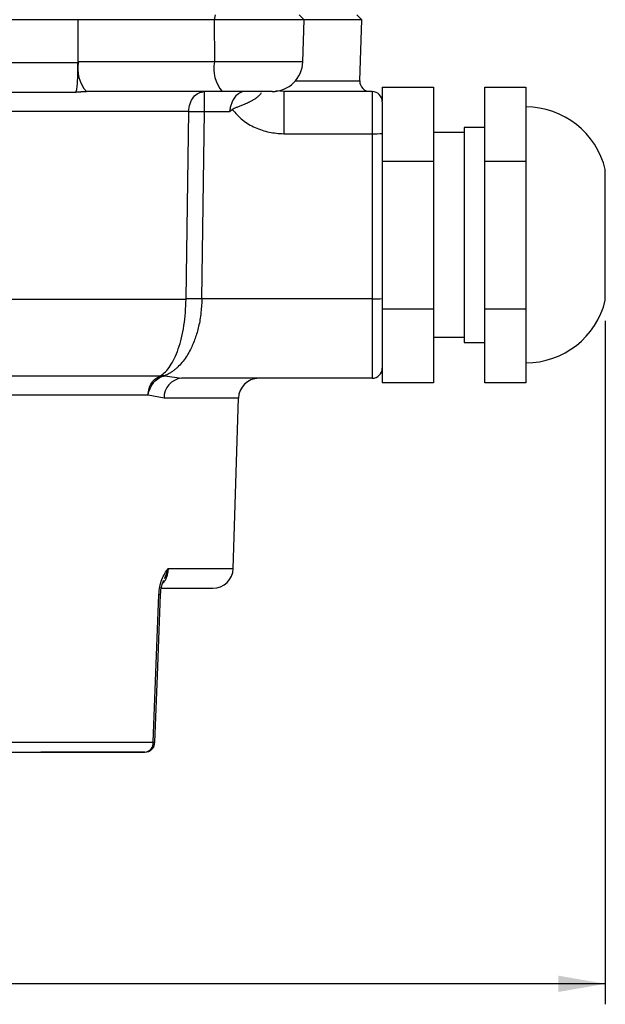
# Model space of a CAD drawing. Header units: millimetres. Extents: x 30 to 405, y 11 to 273.
# Tile 23 of 25: x 289 to 317, y 164 to 212. Entities that reach past the tile are written whole.
import ezdxf

# ---------------------------------------------------------------- set-up
doc = ezdxf.new("R2010")
doc.units = ezdxf.units.MM
doc.layers.add('10', color=7, linetype='Continuous')
doc.styles.add('SLDTEXTSTYLE0', font='TXT', dxfattribs={"width": 0.7})
doc.dimstyles.new('SLDDIMSTYLE0', dxfattribs={"dimtxt": 8, "dimasz": 2.3, "dimexe": 0, "dimexo": 0.0625, "dimgap": 2, "dimtad": 1, "dimdec": 3, "dimlfac": 2, "dimrnd": 1e-09, "dimzin": 12, "dimdsep": 46, "dimtxsty": 'SLDTEXTSTYLE0', "dimsah": 1, "dimcen": 0.09, "dimadec": 0, "dimazin": 3, "dimtfac": 1, "dimtdec": 3, "dimtofl": 0, "dimtmove": 0, "dimatfit": 3, "dimfxl": 1, "dimfrac": 2, "dimtolj": 1, "dimtzin": 12, "dimarcsym": 0})

# ---------------------------------------------------------------- blocks, each defined once
blk = doc.blocks.new('_D_12')
at = {"layer": '10', "transparency": 16777216}
for p, q in [((245.185, 211.361), (245.185, 164.05)), ((317.323, 197.423), (317.323, 164.05)), ((317.323, 165.05), (245.185, 165.05))]:
    blk.add_line(p, q, dxfattribs=at)
for points in [[(245.185, 165.05), (247.485, 164.65), (247.485, 165.45)], [(317.323, 165.05), (315.023, 165.45), (315.023, 164.65)]]:
    blk.add_solid(points, dxfattribs=at)
at = {"layer": '10', "transparency": 16777216, "insert": (270.197, 175.362), "char_height": 8, "attachment_point": 1, "style": 'SLDTEXTSTYLE0'}
blk.add_mtext('144', dxfattribs=at)

msp = doc.modelspace()

# ---------------------------------------------------------------- linework, layer by layer
at = {"color": 7, "linetype": 'Continuous', "lineweight": 25}
for p, q in [((291.573238, 212.118675), (259.297171, 212.118675)), ((291.573231, 212.118675), (291.563065, 210.066807)), ((298.21928, 212.118675), (291.573231, 212.118675)), ((298.282119, 212.361469), (298.21928, 212.118675)), ((298.21928, 212.118675), (298.23504, 210.06697)), ((302.616075, 212.118675), (298.21928, 212.118675)), ((302.373281, 212.361469), (302.616075, 212.118675)), ((302.555182, 210.06697), (302.616075, 212.118675)), ((305.427998, 212.118675), (302.616075, 212.118675)), ((305.185204, 212.361469), (305.427998, 212.118675)), ((305.339187, 209.126302), (305.427998, 212.118675)), ((291.563065, 210.066807), (291.599246, 210.06697)), ((291.563065, 210.066808), (291.564093, 210.007964)), ((298.23504, 210.06697), (291.599246, 210.06697)), ((306.435204, 208.828347), (308.935204, 208.828347)), ((306.435204, 208.828347), (306.435204, 208.162681)), ((308.935204, 208.828347), (308.935204, 205.219908)), ((311.435204, 208.828347), (313.435204, 208.828347)), ((311.435204, 205.219908), (311.435204, 208.828347)), ((313.435204, 208.828347), (313.435204, 207.024128)), ((298.623098, 208.611469), (291.987304, 208.611469)), ((297.754164, 207.641135), (297.754164, 208.611469)), ((301.626855, 208.611469), (301.626855, 206.552137)), ((305.935204, 208.611469), (301.626855, 208.611469)), ((305.935204, 208.611469), (305.935204, 206.552137)), ((298.981925, 207.641135), (299.106025, 207.732653)), ((296.853181, 198.492804), (296.984107, 207.641135)), ((297.626061, 198.492804), (297.754164, 207.641135)), ((297.754164, 207.641135), (298.981925, 207.641135)), ((311.435204, 206.861469), (310.435204, 206.861469)), ((310.435204, 206.861469), (310.435204, 196.361469)), ((313.435204, 207.024128), (313.435204, 205.219908)), ((301.626855, 206.552137), (305.935204, 206.552137)), ((305.935204, 206.552137), (305.935204, 198.492804)), ((306.435204, 206.56697), (306.435204, 198.507637)), ((310.435204, 206.611469), (308.935204, 206.611469)), ((306.435204, 205.219908), (308.935204, 205.219908)), ((308.935204, 205.219908), (308.935204, 198.00303)), ((311.435204, 205.219908), (313.435204, 205.219908)), ((311.435204, 198.00303), (311.435204, 205.219908)), ((313.435204, 205.219908), (313.435204, 201.611469)), ((317.323468, 198.422639), (317.323468, 204.800299)), ((313.435204, 201.611469), (313.435204, 198.00303)), ((296.85303, 198.481622), (296.853181, 198.492804)), ((297.626061, 198.492804), (297.625915, 198.483858)), ((305.935204, 198.492804), (297.626061, 198.492804)), ((305.935204, 198.492804), (305.935204, 194.611469)), ((306.435204, 198.507637), (306.435204, 195.111469)), ((306.435204, 198.00303), (308.935204, 198.00303)), ((308.935204, 198.00303), (308.935204, 194.394591)), ((311.435204, 194.394591), (311.435204, 198.00303)), ((311.435204, 198.00303), (313.435204, 198.00303)), ((313.435204, 198.00303), (313.435204, 196.19881)), ((308.935204, 196.611469), (310.435204, 196.611469)), ((310.435204, 196.361469), (311.435204, 196.361469)), ((313.435204, 196.19881), (313.435204, 194.394591)), ((295.818322, 194.734593), (295.610337, 194.732357)), ((295.818322, 194.734593), (296.630976, 194.611469)), ((306.435204, 195.111469), (306.435204, 194.394591)), ((305.935204, 194.611469), (296.630976, 194.611469)), ((308.935204, 194.394591), (306.435204, 194.394591)), ((313.435204, 194.394591), (311.435204, 194.394591)), ((295.782526, 193.641135), (295.002551, 193.795041)), ((299.15979, 185.331803), (299.406405, 193.641135)), ((295.255711, 176.846636), (295.529626, 184.053628)), ((288.009686, 176.846636), (295.255711, 176.846636)), ((294.833694, 176.361469), (289.759573, 176.361469))]:
    msp.add_line(p, q, dxfattribs=at)
at = {"color": 8, "linetype": 'Continuous', "lineweight": 25}
for p, q in [((302.555182, 210.06697), (298.23504, 210.06697)), ((291.564093, 210.007964), (272.251888, 210.007964)), ((302.186968, 209.126302), (305.339187, 209.126302)), ((301.626855, 208.611469), (301.233121, 208.647467)), ((273.269548, 208.587867), (291.482955, 208.587867)), ((296.984107, 207.641135), (278.206186, 207.641135)), ((284.506518, 198.481622), (296.85303, 198.481622)), ((284.857495, 194.732357), (295.610337, 194.732357)), ((295.002551, 193.795041), (283.832014, 193.795041)), ((299.406405, 193.641135), (295.782526, 193.641135)), ((295.979415, 185.331803), (299.15979, 185.331803))]:
    msp.add_line(p, q, dxfattribs=at)
at = {"color": 7, "linetype": 'Continuous', "lineweight": 25, "flags": 128}
msp.add_lwpolyline([(295.333337, 176.842587), (295.456501, 180.103627), (295.605285, 184.049642)], dxfattribs=at)
at = {"color": 7, "linetype": 'Continuous', "lineweight": 25}
for centre, radius, start, end in [((293.285403, 209.737042), 1.718132, 168.9289159, 220.9283462), ((299.921197, 209.737042), 1.718132, 168.9289159, 220.9283462), ((301.055842, 210.111469), 1.5, 270, 358.3), ((305.838967, 209.111469), 0.5, 178.3, 270), ((305.935204, 208.111469), 0.5, 0, 90), ((313.435204, 203.861469), 4, 13.5743765, 90), ((306.060094, 210.776805), 4.226514, 268.3067105, 275.0917939), ((297.302113, 176.834933), 21.651346, 89.1430956, 91.1884905), ((297.239621, 175.21473), 23.281281, 89.0489176, 90.9510821), ((306.060094, 202.717472), 4.226514, 268.3067105, 275.0917939), ((313.435204, 199.361469), 4, 270, 346.4256235), ((305.935204, 195.111469), 0.5, 270, 0), ((296.710023, 193.686246), 0.928594, 94.8832626, 182.7844966), ((300.405965, 193.611469), 1, 90, 178.3), ((298.16023, 185.361469), 1, 270, 358.3), ((294.7929, 176.82308), 0.46341, 275.0502949, 2.9137296), ((294.833694, 176.861469), 0.5, 270.23418, 357.8215006)]:
    msp.add_arc(centre, radius, start, end, dxfattribs=at)
at = {"color": 8, "linetype": 'Continuous', "lineweight": 25}
msp.add_arc((295.497125, 182.732291), 1.321737, 85.3100708, 88.5910339, dxfattribs=at)
at = {"color": 7, "linetype": 'Continuous', "lineweight": 25}
for points, knots in [([(291.482955, 208.587867), (291.498145, 208.635212), (291.528516, 208.729874), (291.557733, 209.049386), (291.576323, 209.483747), (291.568168, 209.833286), (291.564093, 210.007964)], [0, 0, 0, 0, 0.250289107, 0.500431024, 0.750345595, 1, 1, 1, 1]), ([(291.482955, 208.587867), (291.54058, 208.59276), (291.615257, 208.599102), (291.699264, 208.60378), (291.809664, 208.6093), (291.903093, 208.610441), (291.987304, 208.611469)], [0, 0, 0, 0, 0.343382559, 0.444994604, 0.499753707, 1, 1, 1, 1]), ([(300.522255, 208.540913), (300.510391, 208.523394), (300.475975, 208.472572), (300.394971, 208.389677), (300.278398, 208.291964), (300.144812, 208.201787), (299.984401, 208.111051), (299.819469, 208.031526), (299.645668, 207.958689), (299.488902, 207.89808), (299.338246, 207.84033), (299.207808, 207.791738), (299.135798, 207.749936), (299.106026, 207.732653)], [0, 0, 0, 0, 0.053524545, 0.155271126, 0.258811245, 0.369003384, 0.463176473, 0.592220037, 0.684424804, 0.777751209, 0.8670935, 0.94505161, 1, 1, 1, 1]), ([(299.106025, 207.732653), (299.26764, 207.552687), (299.589732, 207.194023), (300.221995, 206.832257), (300.906861, 206.596086), (301.387101, 206.566772), (301.626855, 206.552137)], [0, 0, 0, 0, 0.250947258, 0.500125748, 0.750443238, 1, 1, 1, 1]), ([(306.435204, 208.111469), (306.435204, 208.088832), (306.435204, 208.054828), (306.435204, 207.85714), (306.435204, 207.663466), (306.435204, 207.427299), (306.435204, 207.158249), (306.435204, 206.867629), (306.435204, 206.667249), (306.435204, 206.56697)], [0, 0, 0, 0, 0.249042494, 0.374091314, 0.499361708, 0.624410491, 0.749680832, 0.874728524, 1, 1, 1, 1]), ([(296.984107, 207.641135), (297.072903, 207.642421), (297.218768, 207.644532), (297.494526, 207.644087), (297.663794, 207.642163), (297.754164, 207.641135)], [0, 0, 0, 0, 0.420369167, 0.690539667, 1, 1, 1, 1]), ([(295.610337, 194.732357), (295.690462, 194.791387), (295.849557, 194.908596), (296.082793, 195.200705), (296.294917, 195.573191), (296.483197, 196.035), (296.639344, 196.572388), (296.756504, 197.175991), (296.833298, 197.817557), (296.846482, 198.261234), (296.85303, 198.481622)], [0, 0, 0, 0, 0.1289126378, 0.2559654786, 0.3838575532, 0.5076039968, 0.6348523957, 0.7587784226, 0.8801779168, 1, 1, 1, 1]), ([(297.625915, 198.483858), (297.615693, 198.256248), (297.595043, 197.796395), (297.478352, 197.144922), (297.303876, 196.540194), (297.103906, 196.072937), (296.899628, 195.712813), (296.70741, 195.43878), (296.533725, 195.241325), (296.388598, 195.103147), (296.278859, 195.010227), (296.160693, 194.922643), (296.005961, 194.823307), (295.890803, 194.768862), (295.818322, 194.734593)], [0, 0, 0, 0, 0.1236411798, 0.2497989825, 0.3716996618, 0.4997327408, 0.5787070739, 0.6620545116, 0.7498844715, 0.7891348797, 0.8307177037, 0.8746379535, 0.9210961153, 1, 1, 1, 1]), ([(295.002551, 193.795041), (295.027653, 193.905283), (295.079475, 194.132871), (295.274791, 194.430911), (295.531622, 194.653626), (295.724765, 194.708172), (295.818322, 194.734593)], [0, 0, 0, 0, 0.2421961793, 0.5, 0.7578038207, 1, 1, 1, 1]), ([(295.529626, 184.053628), (295.541006, 184.183435), (295.563837, 184.443847), (295.704972, 184.920362), (295.869626, 185.167208), (295.979415, 185.331803)], [0, 0, 0, 0, 0.248785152, 0.499098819, 1, 1, 1, 1]), ([(295.605285, 184.049642), (295.618428, 184.196467), (295.641383, 184.452896), (295.733533, 184.668505), (295.772921, 184.760662)], [0, 0, 0, 0, 0.572575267, 1, 1, 1, 1]), ([(295.650757, 184.361469), (295.95836, 184.361469), (296.699619, 184.361469), (297.478505, 184.361469), (298.056106, 184.361469), (298.125522, 184.361469), (298.16023, 184.361469)], [0, 0, 0, 0, 0.191227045, 0.46081803, 0.730409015, 1, 1, 1, 1]), ([(287.741951, 176.361469), (288.438574, 176.361469), (289.832861, 176.361469), (291.29302, 176.361469), (292.268674, 176.361469), (292.792594, 176.361469), (293.20392, 176.361469), (293.537976, 176.361469), (293.85845, 176.361469), (294.233315, 176.361469), (294.564725, 176.361469), (294.766016, 176.361469), (294.833694, 176.361469)], [0, 0, 0, 0, 0.249751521, 0.499876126, 0.583366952, 0.666689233, 0.732895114, 0.773315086, 0.825571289, 0.889324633, 0.962788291, 1, 1, 1, 1])]:
    msp.add_open_spline(points, degree=3, knots=knots, dxfattribs=at)
for points in [[(296.984107, 207.641135), (296.998179, 207.76921), (297.026322, 208.025359), (297.20549, 208.345118), (297.457038, 208.568096), (297.655122, 208.597011), (297.754164, 208.611469)], [(301.055842, 208.611469), (301.043025, 208.611469), (301.017389, 208.611469), (300.814554, 208.611469), (300.505965, 208.611469), (300.100438, 208.611469), (299.629654, 208.611469), (299.121734, 208.611469), (298.78931, 208.611469), (298.623098, 208.611469)], [(295.002551, 193.795041), (295.01327, 193.901744), (295.034709, 194.11515), (295.169534, 194.396984), (295.363117, 194.621615), (295.52793, 194.695443), (295.610337, 194.732357)]]:
    msp.add_open_spline(points, degree=3, dxfattribs=at)
at = {"color": 8, "linetype": 'Continuous', "lineweight": 25}
for points, knots in [([(299.595854, 208.57439), (299.553156, 208.565767), (299.426722, 208.540236), (299.234556, 208.351601), (299.084458, 208.085074), (299.00815, 207.835184), (298.990528, 207.704788), (298.981925, 207.641135)], [0, 0, 0, 0, 0.153125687, 0.453419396, 0.734936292, 0.87060979, 1, 1, 1, 1]), ([(295.979415, 185.331803), (295.97416, 185.266833), (295.963619, 185.136517), (295.916643, 184.949749), (295.846748, 184.783372), (295.783327, 184.658723), (295.734455, 184.615981), (295.722956, 184.605924)], [0, 0, 0, 0, 0.230081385, 0.461498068, 0.690373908, 0.927147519, 1, 1, 1, 1]), ([(295.804355, 184.833127), (295.817729, 184.860173), (295.897215, 185.020913), (295.942091, 185.190637), (295.979415, 185.331803)], [0, 0, 0, 0, 0.168258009, 1, 1, 1, 1]), ([(295.255711, 176.846636), (295.273277, 176.845822), (295.305614, 176.844323), (295.33074, 176.842933), (295.329569, 176.842784), (295.329035, 176.842715)], [0, 0, 0, 0, 0.392978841, 0.723402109, 1, 1, 1, 1])]:
    msp.add_open_spline(points, degree=3, knots=knots, dxfattribs=at)

# ---------------------------------------------------------------- dimensions: what is measured, and where the dimension line sits
at = {"layer": '10'}
dim = msp.add_linear_dim(base=(245.185204, 165.049765), p1=(317.323468, 198.422639), p2=(245.185204, 212.361469), dimstyle='SLDDIMSTYLE0', dxfattribs=at)
dim.commit()
dim.dimension.update_dxf_attribs({"geometry": '_D_12', "text_midpoint": (275.463422, 165.049765), "dimtype": 160})

doc.saveas('drawing.dxf')
